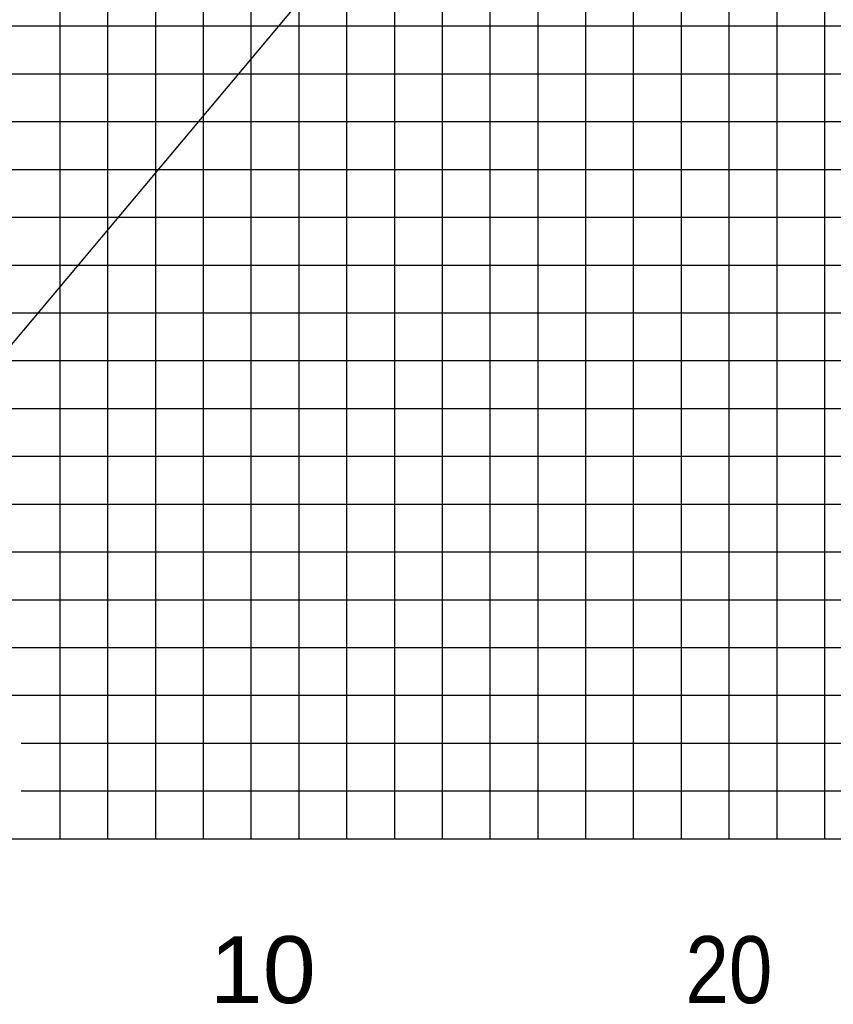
# Model space of a CAD drawing. Extents: x -439399 to 62702, y -349596 to 51651.
# Tile 40 of 63: x -141218 to -124195, y -329690 to -309096. Entities that reach past the tile are written whole.
import ezdxf

# ---------------------------------------------------------------- set-up
doc = ezdxf.new("R2010")
doc.units = 0
doc.layers.get('0').update_dxf_attribs({"linetype": 'CONTINUOUS'})

msp = doc.modelspace()

# ---------------------------------------------------------------- linework, layer by layer
at = {"color": 252, "linetype": 'Continuous'}
for p, q in [((-124372.192684, -326227.499775), (-124372.192684, -227696.163143)), ((-125372.192684, -326227.499775), (-125372.192684, -230443.647973)), ((-127372.192684, -326227.499775), (-127372.192684, -235938.715785)), ((-128372.192684, -326227.499775), (-128372.192684, -238686.23983)), ((-129372.192684, -326227.499775), (-129372.192684, -241433.72466)), ((-130372.192684, -326227.499775), (-130372.192684, -244181.20949)), ((-131372.192684, -326227.499775), (-131372.192684, -246928.605914)), ((-132372.192684, -326227.499775), (-132372.192684, -249676.090743)), ((-133372.192684, -326227.499775), (-133372.192684, -252423.575573)), ((-134372.192684, -326227.499775), (-134372.192684, -255171.034707)), ((-135372.192684, -326227.499775), (-135372.192684, -257918.515187)), ((-137372.192684, -326227.499775), (-137372.192684, -262259.619594)), ((-138372.192684, -326227.499775), (-138372.192684, -264471.70847)), ((-139372.192684, -326227.499775), (-139372.192684, -267953.490317)), ((-140372.192684, -326227.499775), (-140372.192684, -274947.150574)), ((-145235.406023, -309227.499775), (-31372.192684, -309227.499775)), ((-145318.674083, -310227.499775), (-31372.192684, -310227.499775)), ((-145459.214917, -311227.499775), (-31372.192684, -311227.499775)), ((-145599.755752, -312227.499775), (-31372.192684, -312227.499775)), ((-145544.493626, -313227.499775), (-31372.192684, -313227.499775)), ((-145458.024652, -314227.499775), (-31372.192684, -314227.499775)), ((-145416.115377, -315227.499775), (-31372.192684, -315227.499775)), ((-145332.296826, -317227.499775), (-31372.192684, -317227.499775)), ((-145290.38755, -318227.499775), (-31372.192684, -318227.499775)), ((-145206.433588, -319227.499775), (-31372.192684, -319227.499775)), ((-145164.524312, -320227.499775), (-31372.192684, -320227.499775)), ((-145122.615037, -321227.499775), (-31372.192684, -321227.499775)), ((-143104.747471, -322227.499775), (-31372.192684, -322227.499775)), ((-142225.701449, -323227.499775), (-31372.192684, -323227.499775)), ((-141183.413694, -324227.499775), (-31372.192684, -324227.499775)), ((-141183.413694, -325227.499775), (-31372.192684, -325227.499775))]:
    msp.add_line(p, q, dxfattribs=at)
at = {"color": 14, "linetype": 'Continuous'}
for p, q in [((-126372.192684, -326227.499775), (-126372.192684, -229301.430607)), ((-136372.192684, -326227.499775), (-136372.192684, -260047.530717)), ((-145374.206101, -316227.499775), (-31372.192684, -316227.499775)), ((-146372.192684, -326227.499775), (-31372.192684, -326227.499775))]:
    msp.add_line(p, q, dxfattribs=at)
at = {"color": 151, "linetype": 'Continuous'}
for p, q in [((-110300.938887, -278834.674403), (-142843.307611, -317617.159242)), ((-146372.192684, -326227.499775), (-31372.192684, -326227.499775))]:
    msp.add_line(p, q, dxfattribs=at)

# ---------------------------------------------------------------- texts
at = {"color": 7, "linetype": 'Continuous', "char_height": 1400, "attachment_point": 1}
for s, insert in [('\\W1.066240;\\A1;10', (-137242.662244, -328265.577678)), ('\\W0.872378;\\A1;20', (-127287.896455, -328265.577678))]:
    msp.add_mtext(s, dxfattribs=dict(at, insert=insert))

doc.saveas('drawing.dxf')
